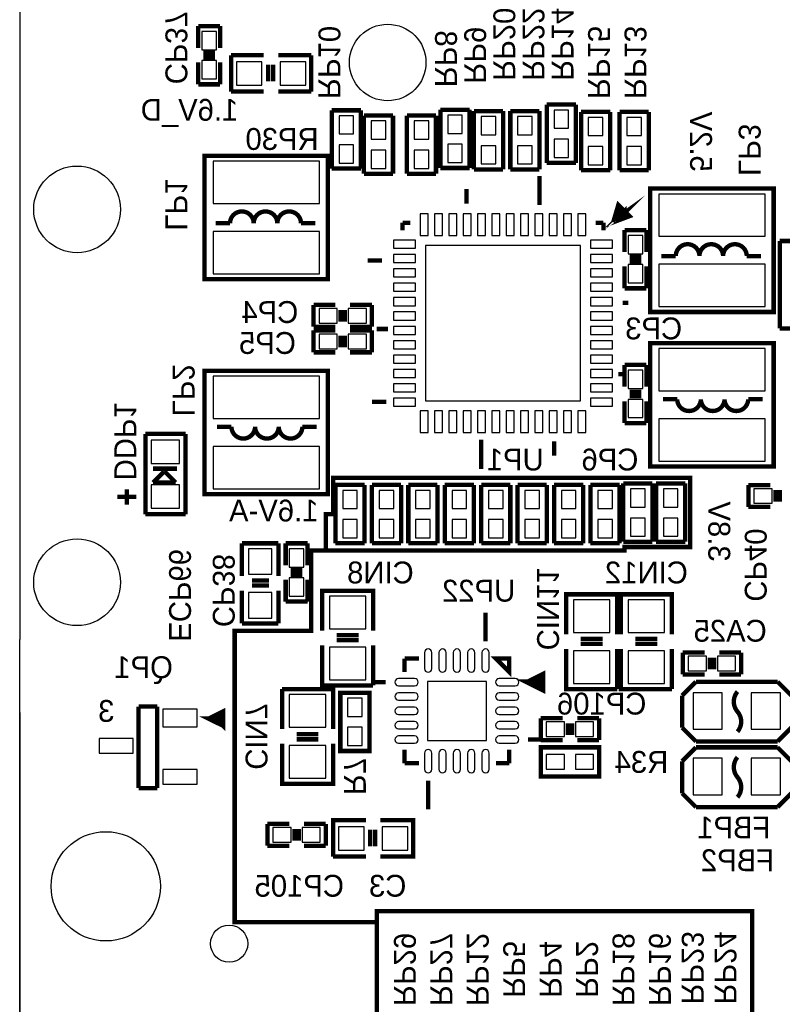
# Model space of a CAD drawing. Extents: x -70 to 514, y -134 to 276.
# Tile 4 of 18: x 0 to 27, y 13 to 47. Entities that reach past the tile are written whole.
import ezdxf
from ezdxf.enums import TextEntityAlignment as Align

# ---------------------------------------------------------------- set-up
doc = ezdxf.new("R2010")
doc.units = 0
for name, color, linetype in [('BOARD_GEOMETRY_DIMENSION', 2, 'CONTINUOUS'), ('BOARD_GEOMETRY_OUTLINE', 3, 'CONTINUOUS'), ('BOARD_GEOMETRY_SILKSCREEN_B', 1, 'CONTINUOUS'), ('PACKAGE_GEOMETRY_SILKSCREEN_B', 4, 'CONTINUOUS'), ('PIN_B', 5, 'CONTINUOUS'), ('REF_DES_SILKSCREEN_B', 6, 'CONTINUOUS')]:
    doc.layers.add(name, color=color, linetype=linetype)

msp = doc.modelspace()

# ---------------------------------------------------------------- linework, layer by layer
at = {"layer": 'BOARD_GEOMETRY_DIMENSION'}
msp.add_lwpolyline([(0, 23.058628), (0, -22.098)], dxfattribs=at)
at = {"layer": 'BOARD_GEOMETRY_OUTLINE'}
msp.add_lwpolyline([(2.302002, 55.498746), (0.999998, 55.498746, 0.414214), (0, 54.498748), (0, 25.598628)], format="xyb", dxfattribs=at)
msp.add_lwpolyline([(0, 1.99898), (0, 25.598628)], dxfattribs=at)
at = {"layer": 'BOARD_GEOMETRY_SILKSCREEN_B', "const_width": 0.1524}
for points in [[(10.922, 29.972), (10.922, 31.242), (23.368, 31.242), (23.368, 28.829), (21.082, 28.829), (21.082, 28.702), (10.668, 28.702), (10.668, 29.972), (10.922, 29.972)], [(12.446, 15.748), (7.493, 15.748), (7.493, 25.908), (10.16, 25.908), (10.16, 28.702), (10.668, 28.702)], [(12.954, 16.129), (25.527, 16.129), (25.527, 12.065), (12.446, 12.065), (12.446, 16.129), (12.954, 16.129)]]:
    msp.add_lwpolyline(points, dxfattribs=at)
at = {"layer": 'PACKAGE_GEOMETRY_SILKSCREEN_B'}
for points, const_width in [([(6.223, 46.99), (6.223, 46.228)], 0.1524), ([(6.985, 46.99), (6.223, 46.99)], 0.1524), ([(6.985, 46.228), (6.985, 46.99)], 0.1524), ([(6.8072, 46.0502), (6.4008, 46.0502)], 0.1524), ([(7.366, 44.704), (7.366, 45.974)], 0.1524), ([(7.366, 45.974), (8.509, 45.974)], 0.1524), ([(10.16, 45.974), (9.017, 45.974)], 0.1524), ([(10.16, 44.704), (10.16, 45.974)], 0.1524), ([(6.223, 45.72), (6.223, 44.958)], 0.1524), ([(6.8072, 45.8978), (6.4008, 45.8978)], 0.1524), ([(6.985, 44.958), (6.985, 45.72)], 0.1524), ([(8.6614, 45.0596), (8.6614, 45.6438)], 0.1524), ([(8.8392, 45.0596), (8.8392, 45.6438)], 0.1524), ([(6.223, 44.958), (6.985, 44.958)], 0.1524), ([(8.509, 44.704), (7.366, 44.704)], 0.1524), ([(9.017, 44.704), (10.16, 44.704)], 0.1524), ([(18.371566, 42.219626), (18.371566, 44.251626)], 0.1524), ([(18.371566, 44.251626), (19.387566, 44.251626)], 0.1524), ([(19.387566, 44.251626), (19.387566, 42.219626)], 0.1524), ([(10.878566, 44.05249), (11.894566, 44.05249)], 0.1524), ([(10.878566, 42.02049), (10.878566, 44.05249)], 0.1524), ([(11.894566, 44.05249), (11.894566, 42.02049)], 0.1524), ([(11.996166, 43.870626), (13.012166, 43.870626)], 0.1524), ([(11.996166, 41.838626), (11.996166, 43.870626)], 0.1524), ([(13.012166, 43.870626), (13.012166, 41.838626)], 0.1524), ([(13.494766, 41.838626), (13.494766, 43.870626)], 0.1524), ([(13.494766, 43.870626), (14.510766, 43.870626)], 0.1524), ([(14.510766, 43.870626), (14.510766, 41.838626)], 0.1524), ([(14.663166, 42.041826), (14.663166, 44.073826)], 0.1524), ([(14.663166, 44.073826), (15.679166, 44.073826)], 0.1524), ([(15.679166, 44.073826), (15.679166, 42.041826)], 0.1524), ([(15.831566, 41.991026), (15.831566, 44.023026)], 0.1524), ([(15.831566, 44.023026), (16.847566, 44.023026)], 0.1524), ([(16.847566, 44.023026), (16.847566, 41.991026)], 0.1524), ([(17.101566, 41.991026), (17.101566, 44.023026)], 0.1524), ([(17.101566, 44.023026), (18.117566, 44.023026)], 0.1524), ([(18.117566, 44.023026), (18.117566, 41.991026)], 0.1524), ([(19.565366, 43.997626), (20.581366, 43.997626)], 0.1524), ([(19.565366, 41.965626), (19.565366, 43.997626)], 0.1524), ([(20.581366, 43.997626), (20.581366, 41.965626)], 0.1524), ([(20.911566, 43.997626), (21.927566, 43.997626)], 0.1524), ([(20.911566, 41.965626), (20.911566, 43.997626)], 0.1524), ([(21.927566, 43.997626), (21.927566, 41.965626)], 0.1524), ([(6.442456, 38.164516), (6.442456, 42.464736), (10.742676, 42.464736), (10.742676, 38.164516), (6.442456, 38.164516)], 0.1524), ([(19.387566, 42.219626), (18.371566, 42.219626)], 0.1524), ([(11.894566, 42.02049), (10.878566, 42.02049)], 0.1524), ([(13.012166, 41.838626), (11.996166, 41.838626)], 0.1524), ([(14.510766, 41.838626), (13.494766, 41.838626)], 0.1524), ([(15.679166, 42.041826), (14.663166, 42.041826)], 0.1524), ([(16.847566, 41.991026), (15.831566, 41.991026)], 0.1524), ([(18.117566, 41.991026), (17.101566, 41.991026)], 0.1524), ([(20.581366, 41.965626), (19.565366, 41.965626)], 0.1524), ([(21.927566, 41.965626), (20.911566, 41.965626)], 0.1524), ([(18.117566, 41.762426), (18.117566, 40.746426)], 0.1524), ([(15.577566, 41.305226), (15.577566, 40.797226)], 0.1524), ([(21.97989, 37.021516), (21.97989, 41.321736), (26.28011, 41.321736), (26.28011, 37.021516), (21.97989, 37.021516)], 0.1524), ([(20.686776, 40.148256), (20.866354, 40.758872), (21.261578, 40.363902), (20.686776, 40.148256), (21.082, 40.54348), (21.082, 40.399716), (20.97405, 40.43553), (20.866354, 40.399716), (20.866354, 40.327834), (21.117814, 40.507412), (20.938236, 40.327834), (20.83054, 40.43553), (20.866354, 40.615362), (20.938236, 40.68699), (21.045932, 40.579294), (20.938236, 40.471598), (20.866354, 40.54348), (20.902168, 40.579294), (20.938236, 40.54348), (20.97405, 40.43553)], 0.1524), ([(13.614654, 40.131492), (13.347446, 40.131492)], 0.1524), ([(13.347446, 40.131492), (13.347446, 39.864284)], 0.1524), ([(20.347432, 40.131492), (20.080224, 40.131492)], 0.1524), ([(20.347432, 39.864284), (20.347432, 40.131492)], 0.1524), ([(21.082, 39.878), (21.082, 39.116)], 0.1524), ([(21.844, 39.878), (21.082, 39.878)], 0.1524), ([(21.844, 39.116), (21.844, 39.878)], 0.1524), ([(26.4922, 39.497), (26.4922, 36.449)], 0.1524), ([(31.6738, 39.497), (26.4922, 39.497)], 0.1524), ([(12.123166, 38.816026), (12.631166, 38.816026)], 0.1524), ([(21.6662, 38.9382), (21.2598, 38.9382)], 0.1524), ([(21.6662, 38.7858), (21.2598, 38.7858)], 0.1524), ([(21.082, 38.608), (21.082, 37.846)], 0.1524), ([(21.844, 37.846), (21.844, 38.608)], 0.1524), ([(21.082, 37.846), (21.844, 37.846)], 0.1524), ([(21.209, 37.342826), (21.013166, 37.342826)], 0.1524), ([(11.005566, 37.266626), (10.243566, 37.266626)], 0.1524), ([(10.243566, 37.266626), (10.243566, 36.504626)], 0.1524), ([(11.183366, 36.682426), (11.183366, 37.088826)], 0.1524), ([(11.335766, 36.682426), (11.335766, 37.088826)], 0.1524), ([(12.275566, 37.266626), (11.513566, 37.266626)], 0.1524), ([(12.275566, 36.504626), (12.275566, 37.266626)], 0.1524), ([(10.243566, 36.504626), (11.005566, 36.504626)], 0.1524), ([(11.005566, 36.377626), (10.243566, 36.377626)], 0.1524), ([(10.243566, 36.377626), (10.243566, 35.615626)], 0.1524), ([(11.513566, 36.504626), (12.275566, 36.504626)], 0.1524), ([(12.275566, 36.377626), (11.513566, 36.377626)], 0.1524), ([(12.275566, 35.615626), (12.275566, 36.377626)], 0.1524), ([(12.446, 36.428426), (12.834366, 36.428426)], 0.1524), ([(26.4922, 36.449), (31.6738, 36.449)], 0.1524), ([(11.183366, 35.793426), (11.183366, 36.199826)], 0.1524), ([(11.335766, 35.793426), (11.335766, 36.199826)], 0.1524), ([(26.28011, 35.93211), (26.28011, 31.63189), (21.97989, 31.63189), (21.97989, 35.93211), (26.28011, 35.93211)], 0.1524), ([(10.243566, 35.615626), (11.005566, 35.615626)], 0.1524), ([(11.513566, 35.615626), (12.275566, 35.615626)], 0.1524), ([(10.742676, 34.971736), (10.742676, 30.671516), (6.442456, 30.671516), (6.442456, 34.971736), (10.742676, 34.971736)], 0.1524), ([(21.082, 35.179), (21.082, 34.417)], 0.1524), ([(21.844, 35.179), (21.082, 35.179)], 0.1524), ([(21.844, 34.417), (21.844, 35.179)], 0.1524), ([(21.082, 34.853626), (20.860766, 34.853626)], 0.1524), ([(21.082, 33.909), (21.082, 33.147)], 0.1524), ([(21.2598, 34.2392), (21.6662, 34.2392)], 0.1524), ([(21.2598, 34.0868), (21.6662, 34.0868)], 0.1524), ([(21.844, 33.147), (21.844, 33.909)], 0.1524), ([(12.275566, 33.888426), (12.783566, 33.888426)], 0.1524), ([(21.082, 33.147), (21.844, 33.147)], 0.1524), ([(4.379976, 32.768794), (5.780024, 32.768794)], 0.1524), ([(4.379976, 29.968952), (4.379976, 32.768794)], 0.1524), ([(5.780024, 32.768794), (5.780024, 29.968952)], 0.1524), ([(16.085566, 31.551626), (16.085566, 32.567626)], 0.1524), ([(18.625566, 32.008826), (18.625566, 32.516826)], 0.1524), ([(5.4864, 31.558992), (4.6482, 31.558992)], 0.1524), ([(4.6482, 31.076392), (5.0292, 31.457392)], 0.1524), ([(5.0292, 31.457392), (5.0546, 31.457392)], 0.1524), ([(5.0546, 31.457392), (5.4356, 31.076392)], 0.1524), ([(3.7338, 30.3022), (3.7338, 30.8356)], 0.1524), ([(5.4356, 31.076392), (4.6482, 31.076392)], 0.1524), ([(11.005566, 30.992826), (12.021566, 30.992826)], 0.1524), ([(11.005566, 28.960826), (11.005566, 30.992826)], 0.1524), ([(12.021566, 30.992826), (12.021566, 28.960826)], 0.1524), ([(12.275566, 28.960826), (12.275566, 30.992826)], 0.1524), ([(12.275566, 30.992826), (13.291566, 30.992826)], 0.1524), ([(13.291566, 30.992826), (13.291566, 28.960826)], 0.1524), ([(13.545566, 28.960826), (13.545566, 30.992826)], 0.1524), ([(13.545566, 30.992826), (14.561566, 30.992826)], 0.1524), ([(14.561566, 30.992826), (14.561566, 28.960826)], 0.1524), ([(14.815566, 30.992826), (15.831566, 30.992826)], 0.1524), ([(14.815566, 28.960826), (14.815566, 30.992826)], 0.1524), ([(15.831566, 30.992826), (15.831566, 28.960826)], 0.1524), ([(16.085566, 28.960826), (16.085566, 30.992826)], 0.1524), ([(16.085566, 30.992826), (17.101566, 30.992826)], 0.1524), ([(17.101566, 30.992826), (17.101566, 28.960826)], 0.1524), ([(17.355566, 30.992826), (18.371566, 30.992826)], 0.1524), ([(17.355566, 28.960826), (17.355566, 30.992826)], 0.1524), ([(18.371566, 30.992826), (18.371566, 28.960826)], 0.1524), ([(18.625566, 30.992826), (19.641566, 30.992826)], 0.1524), ([(18.625566, 28.960826), (18.625566, 30.992826)], 0.1524), ([(19.641566, 30.992826), (19.641566, 28.960826)], 0.1524), ([(19.895566, 28.960826), (19.895566, 30.992826)], 0.1524), ([(19.895566, 30.992826), (20.911566, 30.992826)], 0.1524), ([(20.911566, 30.992826), (20.911566, 28.960826)], 0.1524), ([(21.038566, 29.011626), (21.038566, 31.043626)], 0.1524), ([(21.038566, 31.043626), (22.054566, 31.043626)], 0.1524), ([(22.054566, 31.043626), (22.054566, 29.011626)], 0.1524), ([(22.181566, 31.043626), (23.197566, 31.043626)], 0.1524), ([(22.181566, 29.011626), (22.181566, 31.043626)], 0.1524), ([(23.197566, 31.043626), (23.197566, 29.011626)], 0.1524), ([(25.4, 30.988), (25.4, 30.226)], 0.1524), ([(26.162, 30.988), (25.4, 30.988)], 0.1524), ([(4.064, 30.5816), (3.4036, 30.5816)], 0.1524), ([(26.3398, 30.4038), (26.3398, 30.8102)], 0.1524), ([(26.4922, 30.4038), (26.4922, 30.8102)], 0.1524), ([(25.4, 30.226), (26.162, 30.226)], 0.1524), ([(5.780024, 29.968952), (4.379976, 29.968952)], 0.1524), ([(7.747, 27.813), (7.747, 28.956)], 0.1524), ([(7.747, 28.956), (9.017, 28.956)], 0.1524), ([(9.017, 28.956), (9.017, 27.813)], 0.1524), ([(9.271, 28.956), (9.271, 28.194)], 0.1524), ([(10.033, 28.956), (9.271, 28.956)], 0.1524), ([(10.033, 28.194), (10.033, 28.956)], 0.1524), ([(12.021566, 28.960826), (11.005566, 28.960826)], 0.1524), ([(13.291566, 28.960826), (12.275566, 28.960826)], 0.1524), ([(14.561566, 28.960826), (13.545566, 28.960826)], 0.1524), ([(15.831566, 28.960826), (14.815566, 28.960826)], 0.1524), ([(17.101566, 28.960826), (16.085566, 28.960826)], 0.1524), ([(18.371566, 28.960826), (17.355566, 28.960826)], 0.1524), ([(19.641566, 28.960826), (18.625566, 28.960826)], 0.1524), ([(20.911566, 28.960826), (19.895566, 28.960826)], 0.1524), ([(22.054566, 29.011626), (21.038566, 29.011626)], 0.1524), ([(23.197566, 29.011626), (22.181566, 29.011626)], 0.1524), ([(9.4488, 28.0162), (9.8552, 28.0162)], 0.1524), ([(9.4488, 27.8638), (9.8552, 27.8638)], 0.1524), ([(8.1026, 27.6606), (8.6868, 27.6606)], 0.1524), ([(8.1026, 27.4828), (8.6868, 27.4828)], 0.1524), ([(9.271, 27.686), (9.271, 26.924)], 0.1524), ([(10.033, 26.924), (10.033, 27.686)], 0.1524), ([(7.747, 27.305), (7.747, 26.162)], 0.1524), ([(9.017, 26.162), (9.017, 27.305)], 0.1524), ([(12.319, 25.908), (12.319, 27.305), (12.192, 27.305), (10.541, 27.305), (10.541, 25.908)], 0.1524), ([(20.828, 25.781), (20.828, 27.178), (20.701, 27.178), (19.05, 27.178), (19.05, 25.781)], 0.1524), ([(22.733, 25.781), (22.733, 27.178), (22.606, 27.178), (20.955, 27.178), (20.955, 25.781)], 0.1524), ([(9.271, 26.924), (10.033, 26.924)], 0.1524), ([(16.239998, 26.543508), (16.239998, 25.54351)], 0.1524), ([(7.747, 26.162), (9.017, 26.162)], 0.1524), ([(11.811, 25.7556), (11.049, 25.7556)], 0.1524), ([(10.541, 25.4), (10.541, 24.003), (12.319, 24.003)], 0.1524), ([(11.811, 25.5778), (11.049, 25.5778)], 0.1524), ([(12.319, 24.003), (12.319, 25.4)], 0.1524), ([(20.32, 25.6286), (19.558, 25.6286)], 0.1524), ([(20.32, 25.4508), (19.558, 25.4508)], 0.1524), ([(22.225, 25.6286), (21.463, 25.6286)], 0.1524), ([(22.225, 25.4508), (21.463, 25.4508)], 0.1524), ([(19.05, 25.273), (19.05, 23.876), (20.828, 23.876)], 0.1524), ([(20.828, 23.876), (20.828, 25.273)], 0.1524), ([(20.955, 25.273), (20.955, 23.876), (22.733, 23.876)], 0.1524), ([(22.733, 23.876), (22.733, 25.273)], 0.1524), ([(23.876, 25.146), (23.114, 25.146)], 0.1524), ([(23.114, 25.146), (23.114, 24.384)], 0.1524), ([(25.146, 25.146), (24.384, 25.146)], 0.1524), ([(25.146, 24.384), (25.146, 25.146)], 0.1524), ([(13.41501, 24.93899), (13.41501, 24.467566)], 0.1524), ([(13.41501, 24.93899), (13.920724, 24.93899)], 0.1524), ([(17.06499, 24.93899), (16.599916, 24.93899), (17.06499, 24.467566), (17.06499, 24.93899)], 0.1524), ([(24.0538, 24.9682), (24.0538, 24.5618)], 0.1524), ([(24.2062, 24.9682), (24.2062, 24.5618)], 0.1524), ([(17.719548, 24.113998), (18.21942, 24.363934), (18.21942, 23.864062), (17.719548, 24.113998), (18.119598, 24.113998)], 0.199898), ([(23.114, 24.384), (23.876, 24.384)], 0.1524), ([(24.384, 24.384), (25.146, 24.384)], 0.1524), ([(12.760452, 24.113998), (12.26058, 24.113998)], 0.1524), ([(23.5712, 24.13), (23.0886, 23.6474)], 0.1524), ([(23.5966, 24.13), (23.5712, 24.13)], 0.1524), ([(26.416, 24.13), (23.5966, 24.13)], 0.1524), ([(26.8986, 23.6474), (26.416, 24.13)], 0.1524), ([(10.922, 22.479), (10.922, 23.876), (9.144, 23.876)], 0.1524), ([(9.144, 23.876), (9.144, 22.479)], 0.1524), ([(12.192, 21.717), (12.192, 23.749), (11.176, 23.749), (11.176, 21.717), (12.192, 21.717)], 0.1524), ([(23.0886, 23.6474), (23.0886, 22.5298)], 0.1524), ([(4.14528, 20.421854), (4.14528, 23.266654)], 0.1524), ([(4.14528, 23.266654), (4.79298, 23.266654)], 0.1524), ([(4.79298, 23.266654), (4.79298, 20.421854)], 0.1524), ([(6.587998, 22.843998), (7.088124, 23.093934), (7.088124, 22.594062), (6.587998, 22.843998), (7.088124, 22.843998), (7.088124, 22.594062), (6.837934, 22.843998), (7.088124, 23.093934)], 0.1524), ([(18.923, 22.86), (18.161, 22.86)], 0.1524), ([(18.161, 22.86), (18.161, 22.098)], 0.1524), ([(19.1008, 22.6822), (19.1008, 22.2758)], 0.1524), ([(19.2532, 22.6822), (19.2532, 22.2758)], 0.1524), ([(20.193, 22.86), (19.431, 22.86)], 0.1524), ([(20.193, 22.098), (20.193, 22.86)], 0.1524), ([(9.652, 22.3012), (10.414, 22.3012)], 0.1524), ([(23.0886, 22.5298), (23.5712, 22.0472)], 0.1524), ([(26.416, 22.0472), (26.8986, 22.5298)], 0.1524), ([(9.144, 21.971), (9.144, 20.574), (9.271, 20.574), (10.922, 20.574), (10.922, 21.971)], 0.1524), ([(9.652, 22.1234), (10.414, 22.1234)], 0.1524), ([(18.21942, 22.114002), (17.719548, 22.114002)], 0.1524), ([(18.161, 22.098), (18.923, 22.098)], 0.1524), ([(19.431, 22.098), (20.193, 22.098)], 0.1524), ([(23.5712, 22.0472), (26.416, 22.0472)], 0.1524), ([(13.41501, 21.28901), (13.41501, 21.76272)], 0.1524), ([(17.06499, 21.28901), (17.06499, 21.76272)], 0.1524), ([(18.161, 20.828), (20.193, 20.828), (20.193, 21.844), (18.161, 21.844), (18.161, 20.828)], 0.1524), ([(23.5712, 21.844), (23.0886, 21.3614)], 0.1524), ([(23.5966, 21.844), (23.5712, 21.844)], 0.1524), ([(26.416, 21.844), (23.5966, 21.844)], 0.1524), ([(26.8986, 21.3614), (26.416, 21.844)], 0.1524), ([(13.41501, 21.28901), (13.920724, 21.28901)], 0.1524), ([(17.06499, 21.28901), (16.599916, 21.28901)], 0.1524), ([(23.0886, 21.3614), (23.0886, 20.2438)], 0.1524), ([(14.240002, 20.68449), (14.240002, 19.684492)], 0.1524), ([(4.79298, 20.421854), (4.14528, 20.421854)], 0.1524), ([(23.0886, 20.2438), (23.5712, 19.7612)], 0.1524), ([(26.416, 19.7612), (26.8986, 20.2438)], 0.1524), ([(23.5712, 19.7612), (26.416, 19.7612)], 0.1524), ([(9.398, 19.177), (8.636, 19.177)], 0.1524), ([(8.636, 19.177), (8.636, 18.415)], 0.1524), ([(10.668, 19.177), (9.906, 19.177)], 0.1524), ([(10.668, 18.415), (10.668, 19.177)], 0.1524), ([(12.065, 19.304), (10.922, 19.304), (10.922, 18.034)], 0.1524), ([(12.573, 18.034), (13.716, 18.034), (13.716, 19.304), (12.573, 19.304)], 0.1524), ([(9.5758, 18.5928), (9.5758, 18.9992)], 0.1524), ([(9.7282, 18.5928), (9.7282, 18.9992)], 0.1524), ([(12.2174, 18.3896), (12.2174, 18.9738)], 0.1524), ([(12.3952, 18.3896), (12.3952, 18.9738)], 0.1524), ([(8.636, 18.415), (9.398, 18.415)], 0.1524), ([(9.906, 18.415), (10.668, 18.415)], 0.1524), ([(10.922, 18.034), (12.065, 18.034)], 0.1524)]:
    msp.add_lwpolyline(points, dxfattribs=dict(at, const_width=const_width))
at = {"layer": 'PACKAGE_GEOMETRY_SILKSCREEN_B', "const_width": 0.1524}
for points in [[(7.743444, 40.52697, 0.414235), (7.330948, 40.114728), (6.831076, 40.114728)], [(7.743444, 40.52697, -0.414101), (8.155686, 40.114728)], [(8.155686, 40.114728, -0.41412), (8.567928, 40.52697)], [(8.567928, 40.52697, -0.414156), (8.98017, 40.114728)], [(8.98017, 40.114728, -0.414245), (9.392666, 40.52697)], [(9.392666, 40.52697, -0.41409), (9.804908, 40.114728), (10.30478, 40.114728)], [(23.280878, 39.38397, 0.414235), (22.868382, 38.971728), (22.36851, 38.971728)], [(23.280878, 39.38397, -0.414101), (23.69312, 38.971728)], [(23.69312, 38.971728, -0.41412), (24.105362, 39.38397)], [(24.105362, 39.38397, -0.414156), (24.517604, 38.971728)], [(24.517604, 38.971728, -0.414245), (24.9301, 39.38397)], [(24.9301, 39.38397, -0.41409), (25.342342, 38.971728), (25.842214, 38.971728)], [(23.3299, 33.569656, -0.41409), (22.917658, 33.981898), (22.417786, 33.981898)], [(23.742396, 33.981898, -0.414245), (23.3299, 33.569656)], [(24.154638, 33.569656, -0.414156), (23.742396, 33.981898)], [(24.56688, 33.981898, -0.41412), (24.154638, 33.569656)], [(24.979122, 33.569656, -0.414101), (24.56688, 33.981898)], [(24.979122, 33.569656, 0.414235), (25.391618, 33.981898), (25.89149, 33.981898)], [(7.792466, 32.609282, -0.41409), (7.380224, 33.021524), (6.880352, 33.021524)], [(8.204962, 33.021524, -0.414245), (7.792466, 32.609282)], [(8.617204, 32.609282, -0.414156), (8.204962, 33.021524)], [(9.029446, 33.021524, -0.41412), (8.617204, 32.609282)], [(9.441688, 32.609282, -0.414101), (9.029446, 33.021524)], [(9.441688, 32.609282, 0.414235), (9.854184, 33.021524), (10.354056, 33.021524)], [(25.019, 23.7871, 0.366105), (25.019, 23.088346)], [(25.019, 23.088346), (25.019, 23.0886, -0.366409), (25.019, 22.389846)], [(25.019, 21.5011, 0.366105), (25.019, 20.802346)], [(25.019, 20.802346), (25.019, 20.8026, -0.366409), (25.019, 20.103846)]]:
    msp.add_lwpolyline(points, format="xyb", dxfattribs=at)
at = {"layer": 'PIN_B'}
for points in [[(6.35, 46.1645), (6.858, 46.1645), (6.858, 46.7995), (6.35, 46.7995)], [(6.35, 45.1485), (6.858, 45.1485), (6.858, 45.7835), (6.35, 45.7835)], [(7.5565, 45.7454), (7.5565, 44.9326), (8.4455, 44.9326), (8.4455, 45.7454)], [(9.0805, 45.7454), (9.0805, 44.9326), (9.9695, 44.9326), (9.9695, 45.7454)], [(18.625566, 43.426126), (19.133566, 43.426126), (19.133566, 44.061126), (18.625566, 44.061126)], [(11.640566, 43.86199), (11.132566, 43.86199), (11.132566, 43.22699), (11.640566, 43.22699)], [(12.758166, 43.680126), (12.250166, 43.680126), (12.250166, 43.045126), (12.758166, 43.045126)], [(13.748766, 43.045126), (14.256766, 43.045126), (14.256766, 43.680126), (13.748766, 43.680126)], [(14.917166, 43.248326), (15.425166, 43.248326), (15.425166, 43.883326), (14.917166, 43.883326)], [(16.085566, 43.197526), (16.593566, 43.197526), (16.593566, 43.832526), (16.085566, 43.832526)], [(17.355566, 43.197526), (17.863566, 43.197526), (17.863566, 43.832526), (17.355566, 43.832526)], [(20.327366, 43.807126), (19.819366, 43.807126), (19.819366, 43.172126), (20.327366, 43.172126)], [(21.673566, 43.807126), (21.165566, 43.807126), (21.165566, 43.172126), (21.673566, 43.172126)], [(18.625566, 42.410126), (19.133566, 42.410126), (19.133566, 43.045126), (18.625566, 43.045126)], [(11.640566, 42.84599), (11.132566, 42.84599), (11.132566, 42.21099), (11.640566, 42.21099)], [(12.758166, 42.664126), (12.250166, 42.664126), (12.250166, 42.029126), (12.758166, 42.029126)], [(13.748766, 42.029126), (14.256766, 42.029126), (14.256766, 42.664126), (13.748766, 42.664126)], [(14.917166, 42.232326), (15.425166, 42.232326), (15.425166, 42.867326), (14.917166, 42.867326)], [(16.085566, 42.181526), (16.593566, 42.181526), (16.593566, 42.816526), (16.085566, 42.816526)], [(17.355566, 42.181526), (17.863566, 42.181526), (17.863566, 42.816526), (17.355566, 42.816526)], [(20.327366, 42.791126), (19.819366, 42.791126), (19.819366, 42.156126), (20.327366, 42.156126)], [(21.673566, 42.791126), (21.165566, 42.791126), (21.165566, 42.156126), (21.673566, 42.156126)], [(6.738366, 40.803068), (10.446766, 40.803068), (10.446766, 42.276268), (6.738366, 42.276268)], [(22.2758, 39.660068), (25.9842, 39.660068), (25.9842, 41.133268), (22.2758, 41.133268)], [(14.237208, 39.683182), (14.237208, 40.445182), (13.957808, 40.445182), (13.957808, 39.683182)], [(14.73708, 39.683182), (14.73708, 40.445182), (14.45768, 40.445182), (14.45768, 39.683182)], [(15.237206, 39.683182), (15.237206, 40.445182), (14.957806, 40.445182), (14.957806, 39.683182)], [(15.737078, 39.683182), (15.737078, 40.445182), (15.457678, 40.445182), (15.457678, 39.683182)], [(16.237204, 39.683182), (16.237204, 40.445182), (15.957804, 40.445182), (15.957804, 39.683182)], [(16.737076, 39.683182), (16.737076, 40.445182), (16.457676, 40.445182), (16.457676, 39.683182)], [(17.237202, 39.683182), (17.237202, 40.445182), (16.957802, 40.445182), (16.957802, 39.683182)], [(17.737074, 39.683182), (17.737074, 40.445182), (17.457674, 40.445182), (17.457674, 39.683182)], [(18.2372, 39.683182), (18.2372, 40.445182), (17.9578, 40.445182), (17.9578, 39.683182)], [(18.737072, 39.683182), (18.737072, 40.445182), (18.457672, 40.445182), (18.457672, 39.683182)], [(19.237198, 39.683182), (19.237198, 40.445182), (18.957798, 40.445182), (18.957798, 39.683182)], [(19.73707, 39.683182), (19.73707, 40.445182), (19.45767, 40.445182), (19.45767, 39.683182)], [(6.738366, 38.352984), (10.446766, 38.352984), (10.446766, 39.826184), (6.738366, 39.826184)], [(13.795756, 39.241984), (13.795756, 39.521384), (13.033756, 39.521384), (13.033756, 39.241984)], [(20.661122, 39.241984), (20.661122, 39.521384), (19.899122, 39.521384), (19.899122, 39.241984)], [(21.209, 39.0525), (21.717, 39.0525), (21.717, 39.6875), (21.209, 39.6875)], [(19.552412, 33.926526), (19.552412, 39.336726), (14.142212, 39.336726), (14.142212, 33.926526)], [(13.795756, 38.741858), (13.795756, 39.021258), (13.033756, 39.021258), (13.033756, 38.741858)], [(20.661122, 38.741858), (20.661122, 39.021258), (19.899122, 39.021258), (19.899122, 38.741858)], [(13.795756, 38.241986), (13.795756, 38.521386), (13.033756, 38.521386), (13.033756, 38.241986)], [(20.661122, 38.241986), (20.661122, 38.521386), (19.899122, 38.521386), (19.899122, 38.241986)], [(21.209, 38.0365), (21.717, 38.0365), (21.717, 38.6715), (21.209, 38.6715)], [(22.2758, 37.209984), (25.9842, 37.209984), (25.9842, 38.683184), (22.2758, 38.683184)], [(13.795756, 37.74186), (13.795756, 38.02126), (13.033756, 38.02126), (13.033756, 37.74186)], [(20.661122, 37.74186), (20.661122, 38.02126), (19.899122, 38.02126), (19.899122, 37.74186)], [(13.795756, 37.241988), (13.795756, 37.521388), (13.033756, 37.521388), (13.033756, 37.241988)], [(20.661122, 37.241988), (20.661122, 37.521388), (19.899122, 37.521388), (19.899122, 37.241988)], [(10.434066, 37.139626), (10.434066, 36.631626), (11.069066, 36.631626), (11.069066, 37.139626)], [(11.450066, 37.139626), (11.450066, 36.631626), (12.085066, 36.631626), (12.085066, 37.139626)], [(13.795756, 36.741862), (13.795756, 37.021262), (13.033756, 37.021262), (13.033756, 36.741862)], [(20.661122, 36.741862), (20.661122, 37.021262), (19.899122, 37.021262), (19.899122, 36.741862)], [(13.795756, 36.24199), (13.795756, 36.52139), (13.033756, 36.52139), (13.033756, 36.24199)], [(20.661122, 36.24199), (20.661122, 36.52139), (19.899122, 36.52139), (19.899122, 36.24199)], [(10.434066, 36.250626), (10.434066, 35.742626), (11.069066, 35.742626), (11.069066, 36.250626)], [(11.450066, 36.250626), (11.450066, 35.742626), (12.085066, 35.742626), (12.085066, 36.250626)], [(13.795756, 35.741864), (13.795756, 36.021264), (13.033756, 36.021264), (13.033756, 35.741864)], [(20.661122, 35.741864), (20.661122, 36.021264), (19.899122, 36.021264), (19.899122, 35.741864)], [(25.9842, 35.743642), (22.2758, 35.743642), (22.2758, 34.270442), (25.9842, 34.270442)], [(13.795756, 35.241992), (13.795756, 35.521392), (13.033756, 35.521392), (13.033756, 35.241992)], [(20.661122, 35.241992), (20.661122, 35.521392), (19.899122, 35.521392), (19.899122, 35.241992)], [(13.795756, 34.741866), (13.795756, 35.021266), (13.033756, 35.021266), (13.033756, 34.741866)], [(20.661122, 34.741866), (20.661122, 35.021266), (19.899122, 35.021266), (19.899122, 34.741866)], [(10.446766, 34.783268), (6.738366, 34.783268), (6.738366, 33.310068), (10.446766, 33.310068)], [(21.717, 34.9885), (21.209, 34.9885), (21.209, 34.3535), (21.717, 34.3535)], [(13.795756, 34.24174), (13.795756, 34.52114), (13.033756, 34.52114), (13.033756, 34.24174)], [(20.661122, 34.24174), (20.661122, 34.52114), (19.899122, 34.52114), (19.899122, 34.24174)], [(13.795756, 33.741868), (13.795756, 34.021268), (13.033756, 34.021268), (13.033756, 33.741868)], [(20.661122, 33.741868), (20.661122, 34.021268), (19.899122, 34.021268), (19.899122, 33.741868)], [(21.717, 33.9725), (21.209, 33.9725), (21.209, 33.3375), (21.717, 33.3375)], [(14.237208, 32.81807), (14.237208, 33.58007), (13.957808, 33.58007), (13.957808, 32.81807)], [(14.73708, 32.81807), (14.73708, 33.58007), (14.45768, 33.58007), (14.45768, 32.81807)], [(15.237206, 32.81807), (15.237206, 33.58007), (14.957806, 33.58007), (14.957806, 32.81807)], [(15.737078, 32.81807), (15.737078, 33.58007), (15.457678, 33.58007), (15.457678, 32.81807)], [(16.237204, 32.81807), (16.237204, 33.58007), (15.957804, 33.58007), (15.957804, 32.81807)], [(16.737076, 32.81807), (16.737076, 33.58007), (16.457676, 33.58007), (16.457676, 32.81807)], [(17.237202, 32.81807), (17.237202, 33.58007), (16.957802, 33.58007), (16.957802, 32.81807)], [(17.737074, 32.81807), (17.737074, 33.58007), (17.457674, 33.58007), (17.457674, 32.81807)], [(18.2372, 32.81807), (18.2372, 33.58007), (17.9578, 33.58007), (17.9578, 32.81807)], [(18.737072, 32.81807), (18.737072, 33.58007), (18.457672, 33.58007), (18.457672, 32.81807)], [(19.237198, 32.81807), (19.237198, 33.58007), (18.957798, 33.58007), (18.957798, 32.81807)], [(19.73707, 32.81807), (19.73707, 33.58007), (19.45767, 33.58007), (19.45767, 32.81807)], [(25.9842, 33.293558), (22.2758, 33.293558), (22.2758, 31.820358), (25.9842, 31.820358)], [(4.5847, 31.737554), (5.5753, 31.737554), (5.5753, 32.550354), (4.5847, 32.550354)], [(10.446766, 32.333184), (6.738366, 32.333184), (6.738366, 30.859984), (10.446766, 30.859984)], [(4.5847, 30.187392), (5.5753, 30.187392), (5.5753, 31.000192), (4.5847, 31.000192)], [(11.767566, 30.802326), (11.259566, 30.802326), (11.259566, 30.167326), (11.767566, 30.167326)], [(12.529566, 30.167326), (13.037566, 30.167326), (13.037566, 30.802326), (12.529566, 30.802326)], [(13.799566, 30.167326), (14.307566, 30.167326), (14.307566, 30.802326), (13.799566, 30.802326)], [(15.577566, 30.802326), (15.069566, 30.802326), (15.069566, 30.167326), (15.577566, 30.167326)], [(16.339566, 30.167326), (16.847566, 30.167326), (16.847566, 30.802326), (16.339566, 30.802326)], [(18.117566, 30.802326), (17.609566, 30.802326), (17.609566, 30.167326), (18.117566, 30.167326)], [(19.387566, 30.802326), (18.879566, 30.802326), (18.879566, 30.167326), (19.387566, 30.167326)], [(20.149566, 30.167326), (20.657566, 30.167326), (20.657566, 30.802326), (20.149566, 30.802326)], [(21.292566, 30.218126), (21.800566, 30.218126), (21.800566, 30.853126), (21.292566, 30.853126)], [(22.943566, 30.853126), (22.435566, 30.853126), (22.435566, 30.218126), (22.943566, 30.218126)], [(25.5905, 30.861), (25.5905, 30.353), (26.2255, 30.353), (26.2255, 30.861)], [(11.767566, 29.786326), (11.259566, 29.786326), (11.259566, 29.151326), (11.767566, 29.151326)], [(12.529566, 29.151326), (13.037566, 29.151326), (13.037566, 29.786326), (12.529566, 29.786326)], [(13.799566, 29.151326), (14.307566, 29.151326), (14.307566, 29.786326), (13.799566, 29.786326)], [(15.577566, 29.786326), (15.069566, 29.786326), (15.069566, 29.151326), (15.577566, 29.151326)], [(16.339566, 29.151326), (16.847566, 29.151326), (16.847566, 29.786326), (16.339566, 29.786326)], [(18.117566, 29.786326), (17.609566, 29.786326), (17.609566, 29.151326), (18.117566, 29.151326)], [(19.387566, 29.786326), (18.879566, 29.786326), (18.879566, 29.151326), (19.387566, 29.151326)], [(20.149566, 29.151326), (20.657566, 29.151326), (20.657566, 29.786326), (20.149566, 29.786326)], [(21.292566, 29.202126), (21.800566, 29.202126), (21.800566, 29.837126), (21.292566, 29.837126)], [(22.943566, 29.837126), (22.435566, 29.837126), (22.435566, 29.202126), (22.943566, 29.202126)], [(8.7884, 28.7655), (7.9756, 28.7655), (7.9756, 27.8765), (8.7884, 27.8765)], [(9.906, 28.7655), (9.398, 28.7655), (9.398, 28.1305), (9.906, 28.1305)], [(9.906, 27.7495), (9.398, 27.7495), (9.398, 27.1145), (9.906, 27.1145)], [(8.7884, 27.2415), (7.9756, 27.2415), (7.9756, 26.3525), (8.7884, 26.3525)], [(10.795, 25.9715), (12.065, 25.9715), (12.065, 27.1145), (10.795, 27.1145)], [(19.304, 25.8445), (20.574, 25.8445), (20.574, 26.9875), (19.304, 26.9875)], [(21.209, 25.8445), (22.479, 25.8445), (22.479, 26.9875), (21.209, 26.9875)], [(10.795, 24.1935), (12.065, 24.1935), (12.065, 25.3365), (10.795, 25.3365)], [(19.304, 24.0665), (20.574, 24.0665), (20.574, 25.2095), (19.304, 25.2095)], [(21.209, 24.0665), (22.479, 24.0665), (22.479, 25.2095), (21.209, 25.2095)], [(23.9395, 24.511), (23.9395, 25.019), (23.3045, 25.019), (23.3045, 24.511)], [(24.9555, 24.511), (24.9555, 25.019), (24.3205, 25.019), (24.3205, 24.511)], [(16.2687, 24.1427), (14.2113, 24.1427), (14.2113, 22.0853), (16.2687, 22.0853)], [(10.668, 23.6855), (9.398, 23.6855), (9.398, 22.5425), (10.668, 22.5425)], [(24.4856, 22.479), (24.4856, 23.749), (23.4696, 23.749), (23.4696, 22.479)], [(26.5176, 22.479), (26.5176, 23.749), (25.5016, 23.749), (25.5016, 22.479)], [(11.43, 22.9235), (11.938, 22.9235), (11.938, 23.5585), (11.43, 23.5585)], [(6.1849, 22.564344), (6.1849, 23.173944), (4.9911, 23.173944), (4.9911, 22.564344)], [(18.9865, 22.225), (18.9865, 22.733), (18.3515, 22.733), (18.3515, 22.225)], [(20.0025, 22.225), (20.0025, 22.733), (19.3675, 22.733), (19.3675, 22.225)], [(11.43, 21.9075), (11.938, 21.9075), (11.938, 22.5425), (11.43, 22.5425)], [(3.95986, 21.640292), (3.95986, 22.148292), (2.76606, 22.148292), (2.76606, 21.640292)], [(10.668, 21.9075), (9.398, 21.9075), (9.398, 20.7645), (10.668, 20.7645)], [(18.3515, 21.59), (18.3515, 21.082), (18.9865, 21.082), (18.9865, 21.59)], [(19.3675, 21.59), (19.3675, 21.082), (20.0025, 21.082), (20.0025, 21.59)], [(24.4856, 20.193), (24.4856, 21.463), (23.4696, 21.463), (23.4696, 20.193)], [(26.5176, 20.193), (26.5176, 21.463), (25.5016, 21.463), (25.5016, 20.193)], [(6.1849, 20.56511), (6.1849, 21.07311), (4.9911, 21.07311), (4.9911, 20.56511)], [(8.8265, 19.05), (8.8265, 18.542), (9.4615, 18.542), (9.4615, 19.05)], [(9.8425, 19.05), (9.8425, 18.542), (10.4775, 18.542), (10.4775, 19.05)], [(11.1125, 19.0754), (11.1125, 18.2626), (12.0015, 18.2626), (12.0015, 19.0754)], [(12.6365, 19.0754), (12.6365, 18.2626), (13.5255, 18.2626), (13.5255, 19.0754)]]:
    msp.add_lwpolyline(points, close=True, dxfattribs=at)
for points in [[(14.367002, 24.588978), (14.367002, 25.147778, 1), (14.113002, 25.147778), (14.113002, 24.588978, 1)], [(14.866874, 24.588978), (14.866874, 25.147778, 1), (14.612874, 25.147778), (14.612874, 24.588978, 1)], [(15.367, 24.588978), (15.367, 25.147778, 1), (15.113, 25.147778), (15.113, 24.588978, 1)], [(15.867126, 24.588978), (15.867126, 25.147778, 1), (15.613126, 25.147778), (15.613126, 24.588978, 1)], [(16.366998, 24.588978), (16.366998, 25.147778, 1), (16.112998, 25.147778), (16.112998, 24.588978, 1)], [(13.206222, 23.986998), (13.765022, 23.986998, 1), (13.765022, 24.240998), (13.206222, 24.240998, 1)], [(16.714978, 23.986998), (17.273778, 23.986998, 1), (17.273778, 24.240998), (16.714978, 24.240998, 1)], [(13.206222, 23.487126), (13.765022, 23.487126, 1), (13.765022, 23.741126), (13.206222, 23.741126, 1)], [(16.714978, 23.487126), (17.273778, 23.487126, 1), (17.273778, 23.741126), (16.714978, 23.741126, 1)], [(13.206222, 22.987), (13.765022, 22.987, 1), (13.765022, 23.241), (13.206222, 23.241, 1)], [(16.714978, 22.987), (17.273778, 22.987, 1), (17.273778, 23.241), (16.714978, 23.241, 1)], [(13.206222, 22.486874), (13.765022, 22.486874, 1), (13.765022, 22.740874), (13.206222, 22.740874, 1)], [(16.714978, 22.486874), (17.273778, 22.486874, 1), (17.273778, 22.740874), (16.714978, 22.740874, 1)], [(13.206222, 21.987002), (13.765022, 21.987002, 1), (13.765022, 22.241002), (13.206222, 22.241002, 1)], [(16.714978, 21.987002), (17.273778, 21.987002, 1), (17.273778, 22.241002), (16.714978, 22.241002, 1)], [(14.367002, 21.080222), (14.367002, 21.639022, 1), (14.113002, 21.639022), (14.113002, 21.080222, 1)], [(14.866874, 21.080222), (14.866874, 21.639022, 1), (14.612874, 21.639022), (14.612874, 21.080222, 1)], [(15.367, 21.080222), (15.367, 21.639022, 1), (15.113, 21.639022), (15.113, 21.080222, 1)], [(15.867126, 21.080222), (15.867126, 21.639022, 1), (15.613126, 21.639022), (15.613126, 21.080222, 1)], [(16.366998, 21.080222), (16.366998, 21.639022, 1), (16.112998, 21.639022), (16.112998, 21.080222, 1)]]:
    msp.add_lwpolyline(points, format="xyb", close=True, dxfattribs=at)
for centre, radius in [((12.827, 45.72), 1.3335), ((2.00025, 40.598852), 1.5113), ((2.00025, 27.598878), 1.5113), ((2.999994, 16.998696), 1.905), ((7.29996, 14.9987), 0.6477)]:
    msp.add_circle(centre, radius, dxfattribs=at)

# ---------------------------------------------------------------- texts
at = {"layer": 'BOARD_GEOMETRY_SILKSCREEN_B', "text_generation_flag": 2, "width": 1.000333}
for s, p in [('1.6V_D', (7.62, 43.688)), ('1.6V-A', (10.414, 29.718))]:
    msp.add_text(s, height=0.762, dxfattribs=at).set_placement(p)
for s, p in [('5.2V', (23.368, 41.91)), ('3.8V', (24.003, 28.321))]:
    msp.add_text(s, height=0.762, rotation=270, dxfattribs=at).set_placement(p)
at = {"layer": 'PACKAGE_GEOMETRY_SILKSCREEN_B', "text_generation_flag": 2, "width": 1.000333}
msp.add_text('3', height=0.762, dxfattribs=at).set_placement((3.302, 22.733))
at = {"layer": 'REF_DES_SILKSCREEN_B', "text_generation_flag": 2, "width": 1.000333}
for s, p in [('CP37', (5.08, 44.958)), ('CP40', (25.273, 26.924)), ('ECP66', (5.207, 25.527)), ('CP38', (6.731, 26.035))]:
    msp.add_text(s, height=0.762, rotation=270, dxfattribs=at).set_placement(p)
for s, p in [('RP20', (16.51, 46.355)), ('RP22', (17.526, 46.355)), ('RP14', (18.542, 46.355)), ('RP10', (10.414, 45.72)), ('RP8', (14.478, 45.847)), ('RP9', (15.494, 45.974)), ('RP15', (19.812, 45.72)), ('RP13', (21.082, 45.72)), ('LP3', (25.062434, 42.672)), ('LP1', (5.08, 40.767)), ('LP2', (5.334, 34.29)), ('DDP1', (3.302, 32.512)), ('CIN11', (18.034, 26.67)), ('CIN7', (7.874, 22.225)), ('R7', (11.303, 20.828)), ('RP29', (13.044678, 14.101826)), ('RP27', (14.314678, 14.101826)), ('RP12', (15.584678, 14.101826)), ('RP18', (20.664678, 14.101826)), ('RP16', (21.934678, 14.101826)), ('RP23', (23.077678, 14.152626)), ('RP24', (24.220678, 14.152626)), ('RP5', (16.854678, 14.101826)), ('RP4', (18.124678, 14.101826)), ('RP2', (19.394678, 14.101826))]:
    msp.add_text(s, height=0.762, rotation=270, dxfattribs=at).set_placement(p, align=Align.CENTER)
for s, p in [('RP30', (9.144, 42.672)), ('CP4', (8.719566, 36.638738)), ('CP3', (22.098, 36.068)), ('CP5', (8.636, 35.56)), ('CP6', (20.574, 31.496)), ('UP1', (17.272, 31.496)), ('CIN8', (12.573, 27.559)), ('CIN12', (21.844, 27.559)), ('CA25', (24.765, 25.527)), ('QP1', (4.318, 24.257)), ('FBP1', (24.892, 18.669)), ('FBP2', (25.019, 17.526)), ('C3', (12.827, 16.637))]:
    msp.add_text(s, height=0.762, dxfattribs=at).set_placement(p, align=Align.CENTER)
for s, p in [('UP22', (17.272, 26.924)), ('CP106', (21.844, 22.987)), ('R34', (22.606, 20.955)), ('CP105', (11.303, 16.637))]:
    msp.add_text(s, height=0.762, dxfattribs=at).set_placement(p)

doc.saveas('drawing.dxf')
